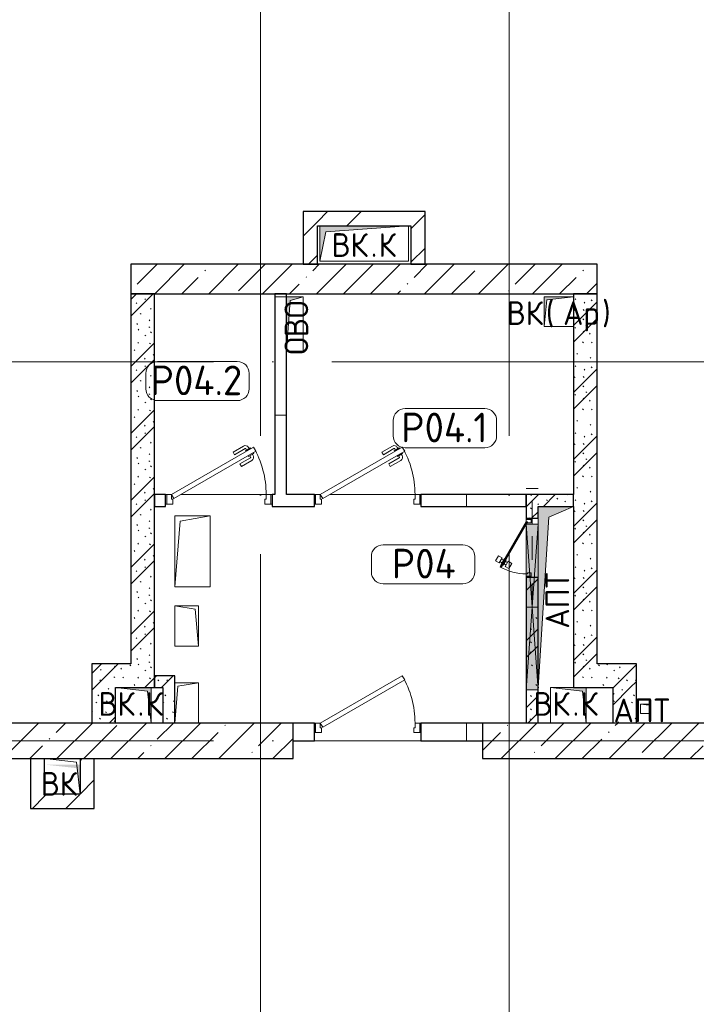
# Model space of a CAD drawing. Header units: millimetres. Extents: x -30540 to 173936, y -11730 to 122288.
# Tile 51 of 116: x 31225 to 36942, y 108025 to 116340. Entities that reach past the tile are written whole.
import ezdxf

# ---------------------------------------------------------------- set-up
doc = ezdxf.new("R2010")
doc.units = ezdxf.units.MM
doc.linetypes.add('3_ Штрих_ 1 х 1 мм', pattern=[400, 200, -200])
doc.linetypes.add('ADSK_Линия сетки', pattern=[5000, 4000, -500, 0, -500])
for name, color, linetype, lineweight in [('A-____-NOTE-TEXT', 7, 'Continuous', 18), ('A-AREA-____-IDEN', 7, 'Continuous', 9), ('A-DOOR-____-MCUT', 7, 'Continuous', 9), ('A-DOOR-____-OTLN', 7, 'Continuous', 18), ('A-DOOR-FRAM-MCUT', 7, 'Continuous', 9), ('A-FLOR-____-OTLN', 7, 'Continuous', 18), ('A-GENM-____-OTLN', 7, 'Continuous', 18), ('A-GLAZ-____-MCUT', 7, 'Continuous', 9), ('A-GLAZ-____-OTLN', 7, 'Continuous', 18), ('A-WALL-____-MCUT', 7, 'Continuous', 40), ('A-WALL-____-PATT', 7, 'Continuous', 40), ('I-WALL-____-MCUT', 7, 'Continuous', 40), ('I-WALL-____-OTLN', 7, 'Continuous', 18), ('M-EQPM-____-OTLN', 7, 'Continuous', 18), ('S-BEAM-____-OTLN', 7, 'Continuous', 18), ('S-COLS-____-MCUT', 7, 'Continuous', 40), ('S-COLS-____-OTLN', 7, 'Continuous', 18), ('S-GRID-____-OTLN', 7, 'Continuous', 9)]:
    doc.layers.add(name, color=color, linetype=linetype, lineweight=lineweight)
doc.styles.add('GOST Common', font='GOST_Common.ttf', dxfattribs={"height": 200})
doc.styles.add('GOST Common_4', font='GOST_Common.ttf', dxfattribs={"height": 250})
pattern_1 = [(135, (300.56, 377.28), (-565.6854, 6e-14), [10, -790]), (135, (349.8, 474.73), (-565.6854, 6e-14), [10, -790]), (135, (423.93, 473.06), (-565.6854, 6e-14), [10, -790]), (135, (229.92, 447.9), (-565.6854, 6e-14), [10, -790]), (135, (155.08, 447.9), (-565.6854, 6e-14), [10, -790]), (135, (114.9, 369.03), (-565.6854, 6e-14), [10, -790]), (135, (132.43, 285.8), (-565.6854, 6e-14), [10, -790]), (135, (214.66, 322), (-565.6854, 6e-14), [10, -790]), (135, (198.16, 261.88), (-565.6854, 6e-14), [10, -790]), (135, (45.2, 272.9), (-565.6854, 6e-14), [10, -790]), (135, (42.32, 336.16), (-565.6854, 6e-14), [10, -790]), (135, (92.26, 192.24), (-565.6854, 6e-14), [10, -790]), (135, (7.07, 149.2), (-565.6854, 6e-14), [10, -790]), (135, (80.6, 95.1), (-565.6854, 6e-14), [10, -790]), (135, (79.53, 36.94), (-565.6854, 6e-14), [10, -790]), (135, (153.87, 74.56), (-565.6854, 6e-14), [10, -790]), (135, (228.35, 124.8), (-565.6854, 6e-14), [10, -790]), (135, (279.75, 180.4), (-565.6854, 6e-14), [10, -790]), (135, (282.9, 31.63), (-565.6854, 6e-14), [10, -790]), (135, (377.38, 53.45), (-565.6854, 6e-14), [10, -790]), (135, (352.28, 102.7), (-565.6854, 6e-14), [10, -790]), (135, (354.05, 0), (-565.6854, 6e-14), [10, -790]), (135, (553.23, 16.45), (-565.6854, 6e-14), [10, -790]), (135, (542.38, 63.45), (-565.6854, 6e-14), [10, -790]), (135, (536.58, 239.3), (-565.6854, 6e-14), [10, -790]), (135, (475.85, 203.9), (-565.6854, 6e-14), [10, -790]), (135, (475.85, 316.54), (-565.6854, 6e-14), [10, -790]), (135, (520.8, 408.7), (-565.6854, 6e-14), [10, -790]), (135, (551.1, 470.8), (-565.6854, 6e-14), [10, -790]), (135, (235.25, 537.93), (-565.6854, 6e-14), [10, -790]), (135, (407.25, 547.65), (-565.6854, 6e-14), [10, -790]), (135, (94.5, 558.6), (-565.6854, 6e-14), [10, -790]), (135, (46.4, 532.3), (-565.6854, 6e-14), [10, -790]), (135, (85.56, 465.04), (-565.6854, 6e-14), [10, -790]), (135, (355.53, 181.14), (-565.6854, 6e-14), [10, -790]), (135, (362.23, 243.6), (-565.6854, 6e-14), [10, -790]), (135, (413.45, 344.1), (-565.6854, 6e-14), [10, -790]), (135, (286.3, 273.25), (-565.6854, 6e-14), [10, -790]), (135, (423.02, 263.72), (-565.6854, 6e-14), [10, -790]), (135, (162.94, 190.2), (-565.6854, 6e-14), [10, -790]), (135, (470.25, 120.93), (-565.6854, 6e-14), [10, -790]), (135, (484.48, 9.78), (-565.6854, 6e-14), [10, -790]), (45, (0, 212.13), (-565.6854, 0), []), (45, (212.13, 0), (-565.6854, 0), []), (45, (353.55, 0), (-565.6854, 0), []), (45, (0, 353.55), (-565.6854, 0), [])]
pattern_2 = [(0, (0, 0), (0, 1000), []), (90, (0, 0), (-1000, 6e-14), [])]
pattern_3 = [(45, (0, 0), (-424.264, 424.264), []), (45, (0, 282.8), (-424.264, 424.264), [])]

# ---------------------------------------------------------------- blocks, each defined once
blk = doc.blocks.new('КР_Колонна_ЖБ_Прямоугольная - 300x2400h_B40-2548335-01 ЭМ')
at = {"layer": 'S-COLS-____-OTLN', "lineweight": 5, "true_color": 0xcccccc}
h = blk.add_hatch(dxfattribs=at)
h.set_pattern_fill('FP_28', color=254, style=0, pattern_type=2)
h.set_pattern_definition([(315, (-110250, 32335.3), (228.0985, 228.0985), []), (315, (-110250, 32107.2), (228.0985, 228.0985), [403.225, -80.645, 6.706, -73.939])])
h.paths.add_polyline_path([(-150, 1200), (-150, -1200), (150, -1200), (150, 1200)])
at = {"layer": 'S-COLS-____-MCUT', "color": 254, "lineweight": 30, "true_color": 0xcccccc}
for p, q in [((150, 1200), (-150, 1200)), ((-150, 1200), (-150, -1200)), ((150, -1200), (150, 1200)), ((-150, -1200), (150, -1200))]:
    blk.add_line(p, q, dxfattribs=at)
blk = doc.blocks.new('КР_Колонна_ЖБ_Прямоугольная - 300x2400h_B40-2417868-01 ЭМ')
at = {"layer": 'S-COLS-____-OTLN', "lineweight": 5, "true_color": 0xcccccc}
h = blk.add_hatch(dxfattribs=at)
h.set_pattern_fill('FP_29', color=254, style=0, pattern_type=2)
h.set_pattern_definition([(315, (-110250, 36335.3), (228.0985, 228.0985), []), (315, (-110250, 36107.2), (228.0985, 228.0985), [403.225, -80.645, 6.706, -73.939])])
h.paths.add_polyline_path([(-150, 1200), (-150, -1200), (150, -1200), (150, 1200)])
at = {"layer": 'S-COLS-____-MCUT', "color": 254, "lineweight": 30, "true_color": 0xcccccc}
for p, q in [((150, 1200), (-150, 1200)), ((-150, 1200), (-150, -1200)), ((150, -1200), (150, 1200)), ((-150, -1200), (150, -1200))]:
    blk.add_line(p, q, dxfattribs=at)
blk = doc.blocks.new('АР_Дверь однопольная - 900х2100h_900__Глухая_1 эт_Су-4392101-01 ЭМ')
at = {"layer": 'A-DOOR-____-MCUT', "color": 254, "lineweight": 15, "true_color": 0xcccccc}
for p, q in [((292.8, 475), (-400, 75)), ((-380, 40.4), (312.8, 440.4)), ((312.8, 440.4), (292.8, 475)), ((-400, 75), (-380, 40.4))]:
    blk.add_line(p, q, dxfattribs=at)
at = {"layer": 'A-DOOR-____-OTLN', "color": 254, "lineweight": 13, "true_color": 0xcccccc}
blk.add_arc((-400, 75), 800, 360, 30, dxfattribs=at)
at = {"layer": 'A-DOOR-FRAM-MCUT', "color": 254, "lineweight": 15, "true_color": 0xcccccc}
for p, q in [((-440, 75), (-450, 75)), ((-400, 75), (-440, 75)), ((-440, 75), (-440, -5)), ((-400, 35), (-400, 75)), ((-390, 35), (-400, 35)), ((-390, -5), (-390, 35)), ((400, 35), (390, 35)), ((390, 35), (390, -5)), ((440, 75), (400, 75)), ((400, 75), (400, 35)), ((440, -5), (440, 75)), ((440, 75), (450, 75)), ((-440, -5), (-450, -5)), ((-440, -5), (-390, -5)), ((390, -5), (440, -5)), ((440, -5), (450, -5))]:
    blk.add_line(p, q, dxfattribs=at)
blk = doc.blocks.new('АР_Дверь однопольная - 900х2100h_900__Глухая_1 эт_Су-4272668-01 ЭМ')
at = {"layer": 'A-DOOR-____-MCUT', "color": 254, "lineweight": 15, "true_color": 0xcccccc}
for p, q in [((292.8, 450), (-400, 50)), ((312.8, 415.4), (292.8, 450)), ((-380, 15.4), (312.8, 415.4)), ((-400, 50), (-380, 15.4))]:
    blk.add_line(p, q, dxfattribs=at)
at = {"layer": 'A-DOOR-____-OTLN', "color": 254, "lineweight": 5, "true_color": 0xcccccc}
for p, q in [((120.6, 408.3), (209.4, 459.6)), ((133.1, 386.7), (221.9, 437.9)), ((267.2, 444.4), (223.9, 419.4)), ((223.9, 419.4), (227.9, 412.5)), ((234.7, 425.7), (228.7, 436.1)), ((256.3, 438.2), (250.3, 448.6)), ((271.2, 437.5), (267.2, 444.4)), ((133.1, 386.7), (120.6, 408.3)), ((178.1, 308.7), (266.9, 360)), ((190.6, 287.1), (279.4, 338.3)), ((251.9, 370.9), (247.9, 377.9)), ((295.2, 395.9), (251.9, 370.9)), ((262.7, 377.2), (268.7, 366.8)), ((284.3, 389.7), (290.3, 379.3)), ((291.2, 402.9), (295.2, 395.9)), ((178.1, 308.7), (190.6, 287.1))]:
    blk.add_line(p, q, dxfattribs=at)
for centre, radius, start, end in [((224.4, 433.6), 30, 30, 120), ((224.4, 433.6), 4.99, 30, 120), ((264.4, 364.3), 4.99, 300, 30), ((264.4, 364.3), 30, 300, 30)]:
    blk.add_arc(centre, radius, start, end, dxfattribs=at)
at = {"layer": 'A-DOOR-____-OTLN', "color": 254, "lineweight": 13, "true_color": 0xcccccc}
blk.add_arc((-400, 50), 800, 360, 30, dxfattribs=at)
at = {"layer": 'A-DOOR-FRAM-MCUT', "color": 254, "lineweight": 15, "true_color": 0xcccccc}
for p, q in [((-440, 50), (-450, 50)), ((-400, 50), (-440, 50)), ((-440, 50), (-440, -30)), ((-400, 10), (-400, 50)), ((-390, 10), (-400, 10)), ((-390, -30), (-390, 10)), ((400, 10), (390, 10)), ((390, 10), (390, -30)), ((440, 50), (400, 50)), ((400, 50), (400, 10)), ((440, -30), (440, 50)), ((440, 50), (450, 50)), ((-440, -30), (-450, -30)), ((-440, -30), (-390, -30)), ((390, -30), (440, -30)), ((440, -30), (450, -30))]:
    blk.add_line(p, q, dxfattribs=at)
blk = doc.blocks.new('АР_Отверстие прямоугольное - АПТ-4441830-01 ЭМ')
at = {"layer": 'A-GLAZ-____-OTLN', "lineweight": 13, "true_color": 0xf9f9f9}
blk.add_hatch(color=7, dxfattribs=at).paths.add_polyline_path([(825, 50), (-575, 50), (-575, -50), (825, -50)])
at = {"layer": 'A-GLAZ-____-MCUT', "color": 254, "lineweight": 15, "true_color": 0xcccccc}
for p, q in [((-575, 50), (-575, -50)), ((825, 50), (825, -50))]:
    blk.add_line(p, q, dxfattribs=at)
at = {"layer": 'A-GLAZ-____-OTLN', "color": 254, "lineweight": 5, "true_color": 0xcccccc}
for p, q in [((825, 50), (-575, -50)), ((-575, 50), (825, -50))]:
    blk.add_line(p, q, dxfattribs=at)
at = {"layer": 'A-GLAZ-____-OTLN', "color": 254, "lineweight": 13, "true_color": 0xcccccc}
for p, q in [((825, 50), (-575, 50)), ((-575, 50), (-575, -50)), ((825, -50), (825, 50)), ((-575, -50), (825, -50))]:
    blk.add_line(p, q, dxfattribs=at)
blk = doc.blocks.new('АР_Дверь однопольная - 500х1300h_400__ВК_СС_ресторан-7235897-01 ЭМ')
at = {"layer": 'A-DOOR-____-MCUT', "color": 254, "lineweight": 15, "true_color": 0xcccccc}
for p, q in [((-161.1, 270), (-166.1, 261.3)), ((-166.1, 261.3), (215, 41.3)), ((220, 50), (-161.1, 270)), ((215, 41.3), (220, 50))]:
    blk.add_line(p, q, dxfattribs=at)
at = {"layer": 'A-DOOR-____-OTLN', "color": 254, "lineweight": 5, "true_color": 0xcccccc}
for p, q in [((-139.4, 257.5), (-136.9, 261.8)), ((-136.9, 261.8), (-93.6, 236.8)), ((-126.9, 279.2), (-109.4, 309.5)), ((-83.6, 254.2), (-126.9, 279.2)), ((-125.6, 255.3), (-115.6, 272.6)), ((-109.4, 309.5), (-66.1, 284.5)), ((-104.9, 243.3), (-94.9, 260.7)), ((-66.1, 284.5), (-83.6, 254.2)), ((-174.4, 196.9), (-156.9, 227.2)), ((-131.1, 171.9), (-174.4, 196.9)), ((-156.9, 227.2), (-113.6, 202.2)), ((-144.4, 248.8), (-146.9, 244.5)), ((-146.9, 244.5), (-103.6, 219.5)), ((-135.6, 238), (-145.6, 220.7)), ((-113.6, 202.2), (-131.1, 171.9)), ((-114.9, 226), (-124.9, 208.7)), ((-103.6, 219.5), (-101.1, 223.8)), ((-93.6, 236.8), (-96.1, 232.5))]:
    blk.add_line(p, q, dxfattribs=at)
at = {"layer": 'A-DOOR-____-OTLN', "color": 254, "lineweight": 13, "true_color": 0xcccccc}
blk.add_arc((220, 50), 440, 150, 180, dxfattribs=at)
at = {"layer": 'A-DOOR-FRAM-MCUT', "color": 254, "lineweight": 15, "true_color": 0xcccccc}
for p, q in [((-240, 50), (-250, 50)), ((-240, 10), (-250, 10)), ((-220, 50), (-240, 50)), ((-240, 50), (-240, 10)), ((-240, 10), (-210, 10)), ((-220, 40), (-220, 50)), ((-210, 40), (-220, 40)), ((-210, 10), (-210, 40)), ((220, 40), (210, 40)), ((210, 40), (210, 10)), ((210, 10), (240, 10)), ((240, 50), (220, 50)), ((220, 50), (220, 40)), ((240, 10), (240, 50)), ((240, 50), (250, 50)), ((240, 10), (250, 10))]:
    blk.add_line(p, q, dxfattribs=at)
blk = doc.blocks.new('АР_Перемычка - 100_Ар_10x2_250-250-V61-01 ЭМ')
at = {"layer": 'S-BEAM-____-OTLN', "color": 254, "linetype": '3_ Штрих_ 1 х 1 мм', "lineweight": 15, "true_color": 0xdcdcdc}
for p, q in [((-500, 50), (-500, -50)), ((500, 50), (500, -50)), ((-500, 0), (200, 0)), ((200, 0), (500, 0))]:
    blk.add_line(p, q, dxfattribs=at)
blk = doc.blocks.new('АР_Канал вертикальный прямоугольный - ВК _Ар_-2484508-01 ЭМ')
at = {"layer": 'M-EQPM-____-OTLN', "lineweight": 13, "true_color": 0xe2e2e2}
blk.add_hatch(color=254, dxfattribs=at).paths.add_polyline_path([(-125, -125), (-100, 100), (125, 125), (-125, 125)])
at = {"layer": 'M-EQPM-____-OTLN', "color": 253, "lineweight": 13, "true_color": 0xaaaaaa}
for p, q in [((125, 125), (-125, 125)), ((-125, 125), (-125, -125)), ((125, 125), (-125, 125)), ((-125, 125), (-125, -125)), ((-125, -125), (-125, 125)), ((-125, 125), (125, 125)), ((-125, -125), (-100, 100)), ((-125, -125), (-100, 100)), ((-100, 100), (125, 125)), ((-100, 100), (125, 125)), ((125, -125), (125, 125)), ((125, 125), (125, -125)), ((-125, -125), (125, -125)), ((125, -125), (-125, -125))]:
    blk.add_line(p, q, dxfattribs=at)
blk = doc.blocks.new('АР_Канал вертикальный прямоугольный - ОВО-2618176-01 ЭМ')
at = {"layer": 'M-EQPM-____-OTLN', "lineweight": 13, "true_color": 0xe2e2e2}
blk.add_hatch(color=254, dxfattribs=at).paths.add_polyline_path([(-230, 70), (-230, -70), (230, -70), (-200, -40)])
at = {"layer": 'M-EQPM-____-OTLN', "color": 253, "lineweight": 13, "true_color": 0xaaaaaa}
for p, q in [((-230, 70), (-200, -40)), ((-230, 70), (-200, -40)), ((-230, -70), (-230, 70)), ((-230, 70), (230, 70)), ((-230, -70), (-230, 70)), ((230, 70), (-230, 70)), ((-230, 70), (-230, -70)), ((230, 70), (230, -70)), ((230, -70), (230, 70)), ((230, -70), (-230, -70)), ((230, -70), (-230, -70)), ((-230, -70), (230, -70)), ((-200, -40), (230, -70)), ((-200, -40), (230, -70))]:
    blk.add_line(p, q, dxfattribs=at)
blk = doc.blocks.new('АР_Канал вертикальный прямоугольный - АПТ-3004518-01 ЭМ')
at = {"layer": 'M-EQPM-____-OTLN', "lineweight": 13, "true_color": 0xe2e2e2}
blk.add_hatch(color=254, dxfattribs=at).paths.add_polyline_path([(765, -150), (-673.5, -58.5), (-765, 150), (-765, -150), (212.7, -150)])
at = {"layer": 'M-EQPM-____-OTLN', "color": 253, "lineweight": 13, "true_color": 0xaaaaaa}
for p, q in [((-765, 150), (-673.5, -58.5)), ((-765, 150), (-673.5, -58.5)), ((-765, -150), (-765, 150)), ((-765, 150), (665, 150)), ((-765, -150), (-765, 150)), ((665, 150), (-765, 150)), ((-765, 150), (-765, -150)), ((-673.5, -58.5), (765, -150)), ((-673.5, -58.5), (765, -150)), ((765, -150), (-765, -150)), ((765, -150), (-765, -150)), ((-765, -150), (765, -150)), ((765, -145), (765, -150)), ((765, -150), (765, -145))]:
    blk.add_line(p, q, dxfattribs=at)
blk = doc.blocks.new('АР_Канал вертикальный прямоугольный - ВК_К-2483430-01 ЭМ')
at = {"layer": 'M-EQPM-____-OTLN', "lineweight": 13, "true_color": 0xe2e2e2}
blk.add_hatch(color=254, dxfattribs=at).paths.add_polyline_path([(-375, -150), (-322.5, 97.5), (375, 150), (-375, 150)])
at = {"layer": 'M-EQPM-____-OTLN', "color": 253, "lineweight": 13, "true_color": 0xaaaaaa}
for p, q in [((375, 150), (-375, 150)), ((-375, 150), (-375, -150)), ((375, 150), (-375, 150)), ((-375, 150), (-375, -150)), ((-375, -150), (-375, 150)), ((-375, 150), (375, 150)), ((-375, -150), (-322.5, 97.5)), ((-375, -150), (-322.5, 97.5)), ((-322.5, 97.5), (375, 150)), ((-322.5, 97.5), (375, 150)), ((375, -150), (375, 150)), ((375, 150), (375, -150)), ((-375, -150), (375, -150)), ((375, -150), (-375, -150))]:
    blk.add_line(p, q, dxfattribs=at)
blk = doc.blocks.new('АР_Канал вертикальный прямоугольный - ВК_К-3344958-01 ЭМ')
at = {"layer": 'A-GENM-____-OTLN', "color": 253, "lineweight": 13, "true_color": 0xaaaaaa}
for p, q in [((-150, -300), (-150, 300)), ((-150, 300), (150, 300))]:
    blk.add_line(p, q, dxfattribs=at)
at = {"layer": 'M-EQPM-____-OTLN', "color": 253, "lineweight": 13, "true_color": 0xaaaaaa}
for p, q in [((-150, -300), (-150, 300)), ((-150, 300), (150, 300)), ((-150, -300), (-105, 255)), ((-105, 255), (150, 300)), ((150, 300), (150, -300)), ((150, -300), (-150, -300))]:
    blk.add_line(p, q, dxfattribs=at)
blk = doc.blocks.new('АР_Канал вертикальный прямоугольный - АПТ-2714191-01 ЭМ')
at = {"layer": 'M-EQPM-____-OTLN', "lineweight": 13, "true_color": 0xe2e2e2}
blk.add_hatch(color=254, dxfattribs=at).paths.add_polyline_path([(-40, 40), (-40, -40), (40, -40), (-32, -32)])
at = {"layer": 'M-EQPM-____-OTLN', "color": 253, "lineweight": 13, "true_color": 0xaaaaaa}
for p, q in [((-40, 40), (-32, -32)), ((-40, 40), (-32, -32)), ((-40, -40), (-40, 40)), ((-40, 40), (40, 40)), ((-40, -40), (-40, 40)), ((40, 40), (-40, 40)), ((-40, 40), (-40, -40)), ((40, 40), (40, -40)), ((40, -40), (40, 40)), ((40, -40), (-40, -40)), ((40, -40), (-40, -40)), ((-40, -40), (40, -40)), ((-32, -32), (40, -40)), ((-32, -32), (40, -40))]:
    blk.add_line(p, q, dxfattribs=at)
blk = doc.blocks.new('АР_Канал вертикальный прямоугольный - АПТ-3344800-01 ЭМ')
at = {"layer": 'A-GENM-____-OTLN', "color": 253, "lineweight": 13, "true_color": 0xaaaaaa}
for p, q in [((-100, -170), (-100, 170)), ((-100, 170), (100, 170))]:
    blk.add_line(p, q, dxfattribs=at)
at = {"layer": 'M-EQPM-____-OTLN', "color": 253, "lineweight": 13, "true_color": 0xaaaaaa}
for p, q in [((-100, -170), (-100, 170)), ((-100, 170), (100, 170)), ((-73, 143), (100, 170)), ((100, 170), (100, -170)), ((-100, -170), (-73, 143)), ((100, -170), (-100, -170))]:
    blk.add_line(p, q, dxfattribs=at)
blk = doc.blocks.new('АР_Канал вертикальный прямоугольный - АПТ-3344803-01 ЭМ')
at = {"layer": 'A-GENM-____-OTLN', "color": 253, "lineweight": 13, "true_color": 0xaaaaaa}
for p, q in [((-100, 170), (-100, -170)), ((-100, -170), (100, -170))]:
    blk.add_line(p, q, dxfattribs=at)
at = {"layer": 'M-EQPM-____-OTLN', "color": 253, "lineweight": 13, "true_color": 0xaaaaaa}
for p, q in [((-100, 170), (-73, -143)), ((100, 170), (-100, 170)), ((-100, 170), (-100, -170)), ((100, -170), (100, 170)), ((-73, -143), (100, -170)), ((-100, -170), (100, -170))]:
    blk.add_line(p, q, dxfattribs=at)
blk = doc.blocks.new('АР_Канал вертикальный прямоугольный - ВК_К-3384139-01 ЭМ')
at = {"layer": 'M-EQPM-____-OTLN', "lineweight": 13, "true_color": 0xe2e2e2}
blk.add_hatch(color=254, dxfattribs=at).paths.add_polyline_path([(-150, 125), (-150, -125), (150, -125), (-122.5, -97.5)])
blk = doc.blocks.new('АР_Канал вертикальный прямоугольный - ВК_К-3384071-01 ЭМ')
at = {"layer": 'A-GENM-____-OTLN', "color": 253, "lineweight": 13, "true_color": 0xaaaaaa}
for p, q in [((-150, 150), (-150, -150)), ((-150, -150), (150, -150))]:
    blk.add_line(p, q, dxfattribs=at)
at = {"layer": 'M-EQPM-____-OTLN', "color": 253, "lineweight": 13, "true_color": 0xaaaaaa}
for p, q in [((-150, 150), (-120, -120)), ((150, 150), (-150, 150)), ((-150, 150), (-150, -150)), ((150, -150), (150, 150)), ((-150, -150), (150, -150)), ((-120, -120), (150, -150))]:
    blk.add_line(p, q, dxfattribs=at)
blk = doc.blocks.new('АР_Канал вертикальный прямоугольный - ВК-3387781-01 ЭМ')
at = {"layer": 'M-EQPM-____-OTLN', "lineweight": 13, "true_color": 0xe2e2e2}
blk.add_hatch(color=254, dxfattribs=at).paths.add_polyline_path([(-150, 150), (-150, -150), (150, -150), (-120, -120)])
blk = doc.blocks.new('АР_Канал вертикальный прямоугольный - ВК-3385978-01 ЭМ')
at = {"layer": 'A-GENM-____-OTLN', "color": 253, "lineweight": 13, "true_color": 0xaaaaaa}
for p, q in [((-150, 150), (-150, -150)), ((-150, -150), (150, -150))]:
    blk.add_line(p, q, dxfattribs=at)
at = {"layer": 'M-EQPM-____-OTLN', "color": 253, "lineweight": 13, "true_color": 0xaaaaaa}
for p, q in [((-150, 150), (-120, -120)), ((150, 150), (-150, 150)), ((-150, 150), (-150, -150)), ((150, -150), (150, 150)), ((-150, -150), (150, -150)), ((-120, -120), (150, -150))]:
    blk.add_line(p, q, dxfattribs=at)
blk = doc.blocks.new('Наметкина 10_РД_АР_К2_отсоединено_rvt-1-01 ЭМ')
at = {"layer": 'A-WALL-____-PATT', "lineweight": 5, "true_color": 0xcccccc}
h = blk.add_hatch(dxfattribs=at)
h.set_pattern_fill('FP_52', color=254, style=0, pattern_type=2)
h.set_pattern_definition(pattern_3)
h.paths.add_polyline_path([(33740.3, 114275), (33740.3, 114720), (33620.3, 114720), (33620.3, 114275)])
h = blk.add_hatch(dxfattribs=at)
h.set_pattern_fill('FP_52', color=254, style=0, pattern_type=2)
h.set_pattern_definition(pattern_3)
h.paths.add_polyline_path([(33812.8, 114600), (34530.3, 114600), (34530.3, 114720), (33740.3, 114720), (33740.3, 114600), (33760.3, 114600)])
h = blk.add_hatch(dxfattribs=at)
h.set_pattern_fill('FP_52', color=254, style=0, pattern_type=2)
h.set_pattern_definition(pattern_3)
h.paths.add_polyline_path([(34650.3, 114275), (34650.3, 114720), (34530.3, 114720), (34530.3, 114275)])
h = blk.add_hatch(dxfattribs=at)
h.set_pattern_fill('FP_27', color=254, style=0, pattern_type=2)
h.set_pattern_definition([(45, (0, 0), (-228.0985, 228.0985), []), (45, (228.1, 0), (-228.0985, 228.0985), [403.225, -80.645, 6.706, -73.939])])
h.paths.add_polyline_path([(32706.6, 114025), (36105.3, 114025), (36105.3, 114275), (32165.3, 114275), (32165.3, 114025)])
h = blk.add_hatch(dxfattribs=at)
h.set_pattern_fill('FP_51', color=254, style=0, pattern_type=2)
h.set_pattern_definition(pattern_1)
h.paths.add_polyline_path([(32365.3, 110900), (32365.3, 114025), (32165.3, 114025), (32165.3, 110900)])
h = blk.add_hatch(dxfattribs=at)
h.set_pattern_fill('FP_50', color=254, style=0, pattern_type=2)
h.set_pattern_definition(pattern_2)
h.paths.add_polyline_path([(33480.3, 112330), (33480.3, 114025), (33380.3, 114025), (33380.3, 112330)])
h = blk.add_hatch(dxfattribs=at)
h.set_pattern_fill('FP_51', color=254, style=0, pattern_type=2)
h.set_pattern_definition(pattern_1)
h.paths.add_polyline_path([(36105.3, 110900), (36105.3, 114025), (35905.3, 114025), (35905.3, 110900)])
h = blk.add_hatch(dxfattribs=at)
h.set_pattern_fill('FP_50', color=254, style=0, pattern_type=2)
h.set_pattern_definition(pattern_2)
h.paths.add_polyline_path([(35505.3, 112230), (35505.3, 112330), (34615.3, 112330), (34615.3, 112230), (34746.8, 112230)])
h.paths.add_polyline_path([(33357.8, 112230), (33715.3, 112230), (33715.3, 112330), (33357.8, 112330)])
h.paths.add_polyline_path([(32457.8, 112230), (32457.8, 112330), (32365.3, 112330), (32365.3, 112230)])
h = blk.add_hatch(dxfattribs=at)
h.set_pattern_fill('FP_51', color=254, style=0, pattern_type=2)
h.set_pattern_definition(pattern_1)
h.paths.add_polyline_path([(35605.3, 110400), (35605.3, 111630), (35505.3, 111630), (35505.3, 110400)])
h.paths.add_polyline_path([(35505.3, 112130), (35605.3, 112130), (35605.3, 112330), (35505.3, 112330), (35505.3, 112138.5)])
h = blk.add_hatch(dxfattribs=at)
h.set_pattern_fill('FP_51', color=254, style=0, pattern_type=2)
h.set_pattern_definition(pattern_1)
h.paths.add_polyline_path([(35696.8, 112230), (35905.3, 112230), (35905.3, 112330), (35605.3, 112330), (35605.3, 112230)])
h = blk.add_hatch(dxfattribs=at)
h.set_pattern_fill('FP_51', color=254, style=0, pattern_type=2)
h.set_pattern_definition(pattern_1)
h.paths.add_polyline_path([(32035.3, 110700), (32365.3, 110700), (32365.3, 110900), (31835.3, 110900), (31835.3, 110700)])
h = blk.add_hatch(dxfattribs=at)
h.set_pattern_fill('FP_51', color=254, style=0, pattern_type=2)
h.set_pattern_definition(pattern_1)
h.paths.add_polyline_path([(36435.3, 110700), (36435.3, 110900), (35905.3, 110900), (35905.3, 110700), (36235.3, 110700)])
h = blk.add_hatch(dxfattribs=at)
h.set_pattern_fill('FP_51', color=254, style=0, pattern_type=2)
h.set_pattern_definition(pattern_1)
h.paths.add_polyline_path([(32435.3, 110700), (32435.3, 110800), (32365.3, 110800), (32365.3, 110700)])
h = blk.add_hatch(dxfattribs=at)
h.set_pattern_fill('FP_51', color=254, style=0, pattern_type=2)
h.set_pattern_definition(pattern_1)
h.paths.add_polyline_path([(32435.3, 110400), (32535.3, 110400), (32535.3, 110800), (32435.3, 110800), (32435.3, 110700)])
h = blk.add_hatch(dxfattribs=at)
h.set_pattern_fill('FP_51', color=254, style=0, pattern_type=2)
h.set_pattern_definition(pattern_1)
h.paths.add_polyline_path([(32035.3, 110400), (32035.3, 110700), (31835.3, 110700), (31835.3, 110400)])
h = blk.add_hatch(dxfattribs=at)
h.set_pattern_fill('FP_51', color=254, style=0, pattern_type=2)
h.set_pattern_definition(pattern_1)
h.paths.add_polyline_path([(36435.3, 110400), (36435.3, 110700), (36235.3, 110700), (36235.3, 110400)])
h = blk.add_hatch(dxfattribs=at)
h.set_pattern_fill('FP_50', color=254, style=0, pattern_type=2)
h.set_pattern_definition(pattern_2)
h.paths.add_polyline_path([(34746.8, 110250), (35135.3, 110250), (35135.3, 110400), (34615.3, 110400), (34615.3, 110250)])
h.paths.add_polyline_path([(33535.3, 110250), (33715.3, 110250), (33715.3, 110400), (33535.3, 110400)])
h = blk.add_hatch(dxfattribs=at)
h.set_pattern_fill('FP_52', color=254, style=0, pattern_type=2)
h.set_pattern_definition(pattern_3)
h.paths.add_polyline_path([(31435.3, 109680), (31435.3, 110100), (31315.3, 110100), (31315.3, 109680)])
h = blk.add_hatch(dxfattribs=at)
h.set_pattern_fill('FP_52', color=254, style=0, pattern_type=2)
h.set_pattern_definition(pattern_3)
h.paths.add_polyline_path([(31735.3, 109800), (31855.3, 109800), (31855.3, 110100), (31735.3, 110100), (31735.3, 110020)])
h = blk.add_hatch(dxfattribs=at)
h.set_pattern_fill('FP_52', color=254, style=0, pattern_type=2)
h.set_pattern_definition(pattern_3)
h.paths.add_polyline_path([(31705.3, 109680), (31855.3, 109680), (31855.3, 109800), (31735.3, 109800), (31735.3, 109750), (31729.7, 109800), (31435.3, 109800), (31435.3, 109680)])
at = {"layer": 'A-FLOR-____-OTLN', "color": 254, "lineweight": 13, "true_color": 0xcccccc}
for p, q in [((32467.8, 112330), (32457.8, 112330)), ((33307.8, 112330), (32587.8, 112330)), ((33357.8, 112330), (33347.8, 112330)), ((33725.3, 112330), (33715.3, 112330)), ((34565.3, 112330), (33845.3, 112330)), ((34615.3, 112330), (34605.3, 112330)), ((34615.3, 110250), (33715.3, 110250)), ((33715.3, 110250), (34615.3, 110250))]:
    blk.add_line(p, q, dxfattribs=at)
at = {"layer": 'A-WALL-____-MCUT', "color": 254, "lineweight": 30, "true_color": 0xcccccc}
for p, q in [((36105.3, 114275), (32165.3, 114275)), ((32165.3, 114275), (32165.3, 114025)), ((36105.3, 114025), (36105.3, 114275)), ((32165.3, 114025), (36105.3, 114025)), ((33380.3, 114025), (33380.3, 112330)), ((33480.3, 114025), (33380.3, 114025)), ((33480.3, 112330), (33480.3, 114025)), ((32457.8, 112330), (32365.3, 112330)), ((32365.3, 112330), (32365.3, 112230)), ((32457.8, 112230), (32457.8, 112330)), ((33380.3, 112330), (33357.8, 112330)), ((33357.8, 112330), (33357.8, 112230)), ((33715.3, 112330), (33480.3, 112330)), ((33715.3, 112230), (33715.3, 112330)), ((35505.3, 112330), (34615.3, 112330)), ((34615.3, 112330), (34615.3, 112230)), ((35505.3, 112230), (35505.3, 112330)), ((35905.3, 112230), (35905.3, 112330)), ((32365.3, 112230), (32457.8, 112230)), ((33357.8, 112230), (33715.3, 112230)), ((34615.3, 112230), (35505.3, 112230)), ((32365.3, 110700), (32365.3, 110800)), ((32365.3, 110800), (32365.3, 110700)), ((33715.3, 110400), (33535.3, 110400)), ((33715.3, 110250), (33715.3, 110400)), ((35135.3, 110400), (34615.3, 110400)), ((34615.3, 110400), (34615.3, 110250)), ((33535.3, 110250), (33715.3, 110250)), ((34615.3, 110250), (35135.3, 110250))]:
    blk.add_line(p, q, dxfattribs=at)
at = {"layer": 'I-WALL-____-MCUT', "color": 254, "lineweight": 30, "true_color": 0xcccccc}
for p, q in [((33740.3, 114720), (33620.3, 114720)), ((33620.3, 114720), (33620.3, 114275)), ((34530.3, 114720), (33740.3, 114720)), ((34650.3, 114720), (34530.3, 114720)), ((34650.3, 114275), (34650.3, 114720)), ((33740.3, 114275), (33740.3, 114600)), ((33740.3, 114600), (34530.3, 114600)), ((34530.3, 114600), (34530.3, 114275)), ((33620.3, 114275), (33740.3, 114275)), ((34530.3, 114275), (34650.3, 114275)), ((32165.3, 114025), (32165.3, 110900)), ((32365.3, 114025), (32165.3, 114025)), ((32365.3, 110900), (32365.3, 114025)), ((35905.3, 114025), (35905.3, 112330)), ((36105.3, 114025), (35905.3, 114025)), ((36105.3, 110900), (36105.3, 114025)), ((35505.3, 112330), (35505.3, 112130)), ((35605.3, 112330), (35505.3, 112330)), ((35905.3, 112330), (35605.3, 112330)), ((35605.3, 112130), (35605.3, 112230)), ((35605.3, 112230), (35905.3, 112230)), ((35905.3, 112230), (35905.3, 110900)), ((35505.3, 112130), (35605.3, 112130)), ((35505.3, 111630), (35505.3, 110680)), ((35605.3, 111630), (35505.3, 111630)), ((35605.3, 110680), (35605.3, 111630)), ((32165.3, 110900), (31835.3, 110900)), ((31835.3, 110900), (31835.3, 110700)), ((32365.3, 110800), (32365.3, 110900)), ((35905.3, 110900), (35905.3, 110700)), ((36435.3, 110900), (36105.3, 110900)), ((36435.3, 110700), (36435.3, 110900)), ((32435.3, 110800), (32365.3, 110800)), ((32535.3, 110800), (32435.3, 110800)), ((32535.3, 110400), (32535.3, 110800)), ((31835.3, 110700), (31835.3, 110400)), ((32035.3, 110400), (32035.3, 110700)), ((32035.3, 110700), (32365.3, 110700)), ((32365.3, 110700), (32435.3, 110700)), ((32435.3, 110700), (32435.3, 110400)), ((35505.3, 110680), (35505.3, 110400)), ((35605.3, 110400), (35605.3, 110680)), ((35905.3, 110700), (36235.3, 110700)), ((36235.3, 110700), (36235.3, 110400)), ((36435.3, 110400), (36435.3, 110700)), ((31315.3, 110100), (31315.3, 109680)), ((31435.3, 109800), (31435.3, 110100)), ((31735.3, 110100), (31735.3, 109800)), ((31855.3, 109800), (31855.3, 110100)), ((31735.3, 109800), (31435.3, 109800)), ((31855.3, 109680), (31855.3, 109800)), ((31315.3, 109680), (31435.3, 109680)), ((31435.3, 109680), (31855.3, 109680))]:
    blk.add_line(p, q, dxfattribs=at)
at = {"layer": 'I-WALL-____-OTLN', "color": 254, "lineweight": 13, "true_color": 0xcccccc}
for p, q in [((35505.3, 112120), (35505.3, 112130)), ((35605.3, 112130), (35605.3, 112080)), ((35505.3, 111660), (35505.3, 112080)), ((35605.3, 112080), (35605.3, 111630)), ((35505.3, 111630), (35505.3, 111640))]:
    blk.add_line(p, q, dxfattribs=at)
at = {"layer": 'A-DOOR-____-OTLN', "color": 254, "lineweight": 13, "true_color": 0xcccccc}
for name, p in [('АР_Дверь однопольная - 900х2100h_900__Глухая_1 эт_Су-4272668-01 ЭМ', (32907.8, 112280)), ('АР_Дверь однопольная - 900х2100h_900__Глухая_1 эт_Су-4272668-01 ЭМ', (34165.3, 112280)), ('АР_Дверь однопольная - 900х2100h_900__Глухая_1 эт_Су-4392101-01 ЭМ', (34165.3, 110325))]:
    blk.add_blockref(name, p, dxfattribs=at)
at = {"layer": 'A-DOOR-____-OTLN', "color": 254, "lineweight": 13, "true_color": 0xcccccc, "rotation": 90}
blk.add_blockref('АР_Дверь однопольная - 500х1300h_400__ВК_СС_ресторан-7235897-01 ЭМ', (35555.3, 111880), dxfattribs=at)
at = {"layer": 'A-GLAZ-____-OTLN', "color": 254, "lineweight": 13, "true_color": 0xcccccc, "rotation": 270}
blk.add_blockref('АР_Отверстие прямоугольное - АПТ-4441830-01 ЭМ', (35555.3, 111505), dxfattribs=at)
at = {"layer": 'M-EQPM-____-OTLN', "color": 253, "lineweight": 5, "true_color": 0xaaaaaa}
for name, p in [('АР_Канал вертикальный прямоугольный - ВК_К-2483430-01 ЭМ', (34135.3, 114450)), ('АР_Канал вертикальный прямоугольный - ВК _Ар_-2484508-01 ЭМ', (35780.3, 113875)), ('АР_Канал вертикальный прямоугольный - ВК_К-3344958-01 ЭМ', (32685.3, 111850)), ('АР_Канал вертикальный прямоугольный - АПТ-3344800-01 ЭМ', (32635.3, 110570))]:
    blk.add_blockref(name, p, dxfattribs=at)
for name, p, rotation in [('АР_Канал вертикальный прямоугольный - ОВО-2618176-01 ЭМ', (33550.3, 113770), 270), ('АР_Канал вертикальный прямоугольный - АПТ-3004518-01 ЭМ', (35755.3, 111465), 270), ('АР_Канал вертикальный прямоугольный - АПТ-3344803-01 ЭМ', (32635.3, 111220), 180), ('АР_Канал вертикальный прямоугольный - ВК_К-3384071-01 ЭМ', (32185.3, 110550), 180), ('АР_Канал вертикальный прямоугольный - ВК_К-3384139-01 ЭМ', (32185.3, 110575), 180), ('АР_Канал вертикальный прямоугольный - ВК_К-3384139-01 ЭМ', (35860.3, 110575), 180), ('АР_Канал вертикальный прямоугольный - ВК_К-3384071-01 ЭМ', (35860.3, 110550), 180), ('АР_Канал вертикальный прямоугольный - АПТ-2714191-01 ЭМ', (36510.3, 110520), 180), ('АР_Канал вертикальный прямоугольный - ВК-3385978-01 ЭМ', (31585.3, 109950), 180), ('АР_Канал вертикальный прямоугольный - ВК-3387781-01 ЭМ', (31585.3, 109900), 180)]:
    blk.add_blockref(name, p, dxfattribs=dict(at, rotation=rotation))
at = {"layer": 'S-BEAM-____-OTLN', "color": 254, "lineweight": 13, "true_color": 0xcccccc, "rotation": 90}
blk.add_blockref('АР_Перемычка - 100_Ар_10x2_250-250-V61-01 ЭМ', (35555.3, 111880), dxfattribs=at)
at = {"layer": 'S-COLS-____-OTLN', "color": 254, "lineweight": 13, "true_color": 0xcccccc, "rotation": 89.9999999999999}
for name, p in [('КР_Колонна_ЖБ_Прямоугольная - 300x2400h_B40-2548335-01 ЭМ', (32335.3, 110250)), ('КР_Колонна_ЖБ_Прямоугольная - 300x2400h_B40-2417868-01 ЭМ', (36335.3, 110250))]:
    blk.add_blockref(name, p, dxfattribs=at)
at = {"layer": 'A-____-NOTE-TEXT', "color": 253, "lineweight": 5, "true_color": 0xaaaaaa, "char_height": 200, "attachment_point": 1, "style": 'GOST Common'}
for s, insert, width in [('ВК', (33860.1, 114537.2), 400.844), ('\\fGOST Common|b0|i0|c204|p34|;К', (34257, 114537.2), 192.405), ('\\fGOST Common|b0|i0|c204|p34|;.', (34190.8, 114537.2), 80.169), ('ВК', (35340.1, 113962.2), 400.844), (' (', (35670.8, 113962.2), 176.371), ('Ар', (35816.4, 113962.2), 400.844), ('\\fGOST Common|b0|i0|c204|p34|;)', (36147.1, 113962.2), 96.203), ('ВК', (31890.5, 110662.2), 400.844), ('\\fGOST Common|b0|i0|c204|p34|;К', (32287.4, 110662.2), 192.405), ('ВК', (35565.5, 110662.2), 400.844), ('\\fGOST Common|b0|i0|c204|p34|;К', (35962.4, 110662.2), 192.405), ('АПТ', (36242.5, 110607.2), 609.282), ('\\fGOST Common|b0|i0|c204|p34|;.', (32221.2, 110662.2), 80.169), ('\\fGOST Common|b0|i0|c204|p34|;.', (35896.2, 110662.2), 80.169), ('ВК', (31403.5, 109987.2), 400.844)]:
    blk.add_mtext(s, dxfattribs=dict(at, insert=insert, width=width))
at = {"layer": 'A-____-NOTE-TEXT', "color": 253, "lineweight": 5, "true_color": 0xaaaaaa, "char_height": 200, "attachment_point": 1, "rotation": 90, "style": 'GOST Common'}
for s, insert, width in [('ОВО', (33463.1, 113510.2), 593.249), ('АПТ', (35668.1, 111197.2), 609.282)]:
    blk.add_mtext(s, dxfattribs=dict(at, insert=insert, width=width))
blk = doc.blocks.new('Марка помещения 2 - Марка помещения 2-1605974-01 ЭМ')
at = {"layer": 'A-AREA-____-IDEN', "color": 253, "true_color": 0xaaaaaa}
for p, q in [((-1.797, 0.841), (1.569, 0.841)), ((-2.297, -0.309), (-2.297, 0.341)), ((2.069, 0.341), (2.069, -0.309)), ((1.569, -0.809), (-1.797, -0.809))]:
    blk.add_line(p, q, dxfattribs=at)
for centre, start, end in [((-1.797, 0.341), 90, 180), ((1.569, 0.341), 0, 90), ((-1.797, -0.309), 180, 270), ((1.569, -0.309), 270, 360)]:
    blk.add_arc(centre, 0.5, start, end, dxfattribs=at)

msp = doc.modelspace()

# ---------------------------------------------------------------- linework, layer by layer
at = {"layer": 'S-GRID-____-OTLN', "color": 253, "linetype": 'ADSK_Линия сетки', "true_color": 0xaaaaaa}
for p, q in [((33260.3, 67824.7), (33260.3, 122287.9)), ((35360.3, 67824.7), (35360.3, 122287.9)), ((67863.4, 113450), (9800.2, 113450)), ((67863.4, 110250), (9800.2, 110250))]:
    msp.add_line(p, q, dxfattribs=at)

# ---------------------------------------------------------------- block references
at = {"lineweight": 5}
msp.add_blockref('Наметкина 10_РД_АР_К2_отсоединено_rvt-1-01 ЭМ', (0, 0), dxfattribs=at)
at = {"layer": 'A-AREA-____-IDEN', "color": 253, "true_color": 0xaaaaaa, "xscale": 199.9999999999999, "yscale": 199.9999999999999, "zscale": 199.9999999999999}
for p in [(32750.2, 113285.4), (34840.9, 112887.4), (34655.9, 111737.8)]:
    msp.add_blockref('Марка помещения 2 - Марка помещения 2-1605974-01 ЭМ', p, dxfattribs=at)

# ---------------------------------------------------------------- texts
at = {"layer": 'A-AREA-____-IDEN', "color": 253, "true_color": 0xaaaaaa, "char_height": 250, "attachment_point": 1, "style": 'GOST Common_4'}
for s, insert, width in [('\\fGOST Common|b0|i0|c204|p34|;Р', (32330.7, 113419.2), 240.506), ('04.2', (32529.1, 113419.2), 785.654), ('\\fGOST Common|b0|i0|c204|p34|;Р', (34447.4, 113021.2), 240.506), ('04.1', (34645.9, 113021.2), 721.519), ('\\fGOST Common|b0|i0|c204|p34|;Р', (34368.4, 111871.5), 240.506), ('04', (34566.9, 111871.5), 464.979)]:
    msp.add_mtext(s, dxfattribs=dict(at, insert=insert, width=width))

doc.saveas('drawing.dxf')
